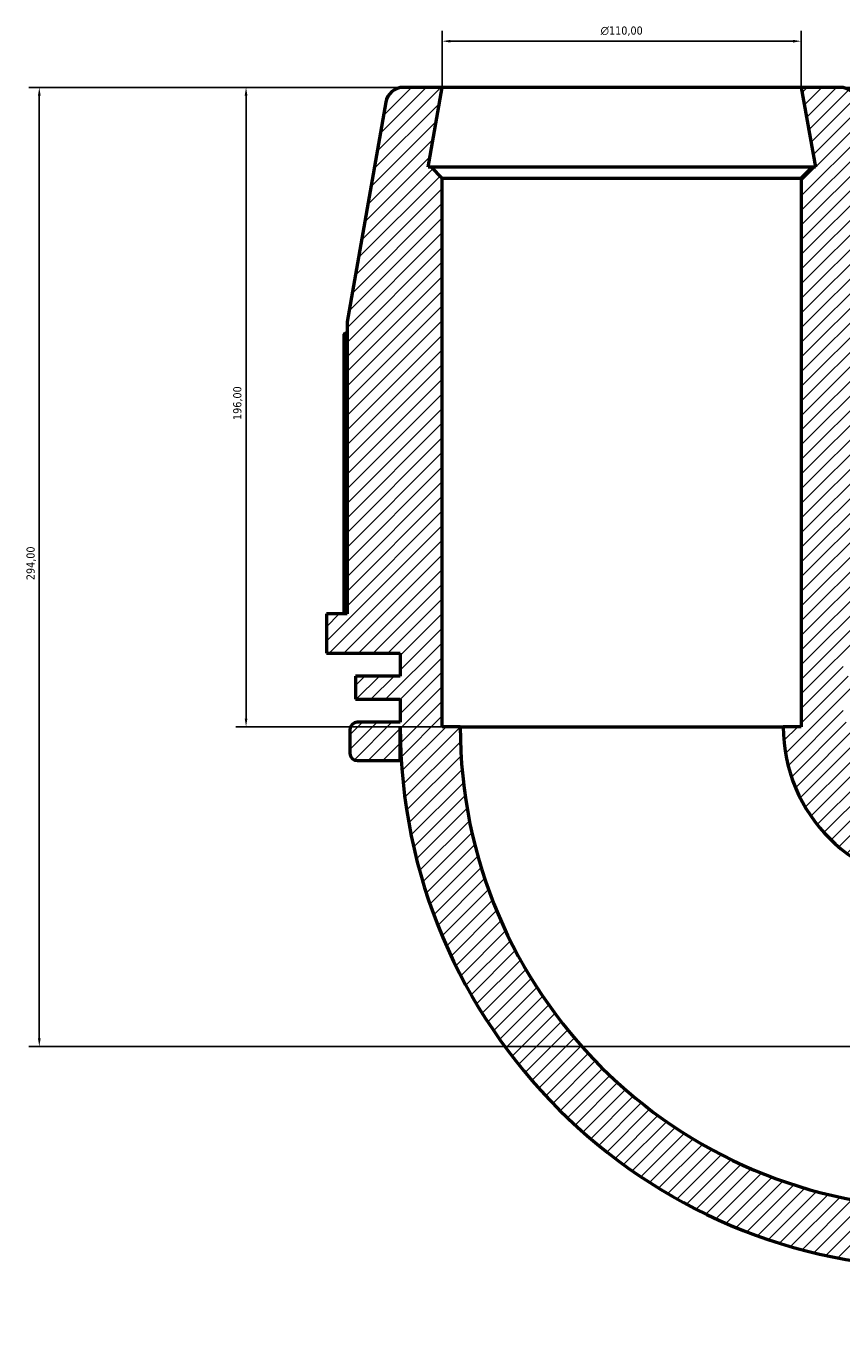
# Model space of a CAD drawing. Header units: millimetres. Extents: x -20 to 1216, y -71 to 1394.
# Tile 8 of 10: x 211 to 461, y 991 to 1394. Entities that reach past the tile are written whole.
import ezdxf

# ---------------------------------------------------------------- set-up
doc = ezdxf.new("R2010")
doc.units = ezdxf.units.MM
for name, color, linetype, lineweight in [('Dimension (ISO)', 7, 'Continuous', 25), ('Hatch (ISO)', 7, 'Continuous', 18), ('Visible (ISO)', 7, 'Continuous', 50)]:
    doc.layers.add(name, color=color, linetype=linetype, lineweight=lineweight)
doc.styles.add('Note Text (ISO)', font='tahoma.ttf')
doc.dimstyles.new('Default (ISO)', dxfattribs={"dimtxt": 2.5, "dimasz": 2.5, "dimexe": 3.175, "dimexo": 0, "dimgap": 0.762, "dimtad": 1, "dimrnd": 1e-08, "dimzin": 0, "dimtxsty": 'Note Text (ISO)', "dimcen": 0.09, "dimdle": 10, "dimclrd": 256, "dimclre": 256, "dimclrt": 232, "dimazin": 0, "dimtfac": 1.40208, "dimtmove": 0, "dimatfit": 3, "dimfxl": 1, "dimtolj": 1, "dimtzin": 0, "dimlwd": -1, "dimlwe": -1, "dimarcsym": 0})

# ---------------------------------------------------------------- blocks, each defined once
blk = doc.blocks.new('*D8')
at = {"layer": 'Defpoints', "color": 0, "transparency": 16777216}
for p in [(448.53, 1389.51), (338.53, 1375.36), (448.53, 1375.36)]:
    blk.add_point(p, dxfattribs=at)
at = {"layer": 'Dimension (ISO)', "transparency": 16777216}
for p, q in [((338.53, 1375.36), (338.53, 1392.68)), ((448.53, 1375.36), (448.53, 1392.68)), ((341.03, 1389.51), (446.03, 1389.51))]:
    blk.add_line(p, q, dxfattribs=at)
for points in [[(341.03, 1389.92), (341.03, 1389.09), (338.53, 1389.51)], [(446.03, 1389.92), (446.03, 1389.09), (448.53, 1389.51)]]:
    blk.add_solid(points, dxfattribs=at)
at = {"layer": 'Dimension (ISO)', "color": 232, "true_color": 0xca0064, "transparency": 16777216, "insert": (387.04, 1394.03), "char_height": 2.5, "attachment_point": 1, "style": 'Note Text (ISO)'}
blk.add_mtext('\\A1;\\fAIGDT|b0|i0;\\H2.5000;\\ln\\fTahoma|b0|i0;\\H2.5000;110,00', dxfattribs=at)
blk = doc.blocks.new('*D9')
at = {"layer": 'Defpoints', "color": 0, "transparency": 16777216}
for p in [(448.53, 1375.36), (687.53, 1081.36), (750.38, 1081.36)]:
    blk.add_point(p, dxfattribs=at)
at = {"layer": 'Dimension (ISO)', "transparency": 16777216}
for p, q in [((448.53, 1375.36), (753.56, 1375.36)), ((750.38, 1372.86), (750.38, 1083.86)), ((687.53, 1081.36), (753.56, 1081.36))]:
    blk.add_line(p, q, dxfattribs=at)
for points in [[(749.96, 1372.86), (750.8, 1372.86), (750.38, 1375.36)], [(749.96, 1083.86), (750.8, 1083.86), (750.38, 1081.36)]]:
    blk.add_solid(points, dxfattribs=at)
at = {"layer": 'Dimension (ISO)', "color": 232, "true_color": 0xca0064, "transparency": 16777216, "insert": (746.45, 1224.3), "char_height": 2.5, "attachment_point": 1, "rotation": 90, "style": 'Note Text (ISO)'}
blk.add_mtext('\\A1;294,00', dxfattribs=at)
blk = doc.blocks.new('*D11')
at = {"layer": 'Defpoints', "color": 0, "transparency": 16777216}
for p in [(338.53, 1375.36), (278.43, 1179.36), (344.03, 1179.36)]:
    blk.add_point(p, dxfattribs=at)
at = {"layer": 'Dimension (ISO)', "transparency": 16777216}
for p, q in [((338.53, 1375.36), (275.25, 1375.36)), ((278.43, 1372.86), (278.43, 1181.86)), ((344.03, 1179.36), (275.25, 1179.36))]:
    blk.add_line(p, q, dxfattribs=at)
for points in [[(278.01, 1372.86), (278.84, 1372.86), (278.43, 1375.36)], [(278.01, 1181.86), (278.84, 1181.86), (278.43, 1179.36)]]:
    blk.add_solid(points, dxfattribs=at)
at = {"layer": 'Dimension (ISO)', "color": 232, "true_color": 0xca0064, "transparency": 16777216, "insert": (274.49, 1273.4), "char_height": 2.5, "attachment_point": 1, "rotation": 90, "style": 'Note Text (ISO)'}
blk.add_mtext('\\A1;196,00', dxfattribs=at)
blk = doc.blocks.new('*D12')
at = {"layer": 'Defpoints', "color": 0, "transparency": 16777216}
for p in [(338.53, 1375.36), (215.08, 1081.36), (687.53, 1081.36)]:
    blk.add_point(p, dxfattribs=at)
at = {"layer": 'Dimension (ISO)', "transparency": 16777216}
for p, q in [((338.53, 1375.36), (211.91, 1375.36)), ((215.08, 1372.86), (215.08, 1083.86)), ((687.53, 1081.36), (211.91, 1081.36))]:
    blk.add_line(p, q, dxfattribs=at)
for points in [[(214.67, 1372.86), (215.5, 1372.86), (215.08, 1375.36)], [(214.67, 1083.86), (215.5, 1083.86), (215.08, 1081.36)]]:
    blk.add_solid(points, dxfattribs=at)
at = {"layer": 'Dimension (ISO)', "color": 232, "true_color": 0xca0064, "transparency": 16777216, "insert": (211.15, 1224.3), "char_height": 2.5, "attachment_point": 1, "rotation": 90, "style": 'Note Text (ISO)'}
blk.add_mtext('\\A1;294,00', dxfattribs=at)

msp = doc.modelspace()

# ---------------------------------------------------------------- hatches: boundary and pattern name
at = {"layer": 'Hatch (ISO)'}
h = msp.add_hatch(dxfattribs=at)
h.set_pattern_fill('ANSI31', color=256, scale=25.4, style=0)
h.set_pattern_definition([(45, (0, 0), (-2.245064, 2.245064), [])])
edge = h.paths.add_edge_path()
edge.add_ellipse((474.591, 1178.527), major_axis=(2.2, 0), ratio=1, start_angle=0, end_angle=90)
edge.add_line((474.591, 1180.727), (461.406, 1180.727))
edge.add_line((461.406, 1180.727), (461.406, 1187.783))
edge.add_line((461.406, 1187.783), (475.126, 1187.783))
edge.add_line((475.126, 1187.783), (475.126, 1194.839))
edge.add_line((475.126, 1194.839), (461.406, 1194.839))
edge.add_line((461.406, 1194.839), (461.406, 1201.895))
edge.add_line((461.406, 1201.895), (484.031, 1201.895))
edge.add_line((484.031, 1201.895), (484.031, 1213.962))
edge.add_line((484.031, 1213.962), (477.696, 1213.962))
edge.add_line((477.696, 1213.962), (477.696, 1303.529))
edge.add_line((477.696, 1303.529), (465.833, 1370.81))
edge.add_ellipse((460.416, 1369.855), major_axis=(5.416, 0.955), ratio=1, start_angle=0, end_angle=80)
edge.add_line((460.416, 1375.355), (448.531, 1375.355))
edge.add_line((448.531, 1375.355), (452.851, 1350.855))
edge.add_line((452.851, 1350.855), (451.831, 1350.855))
edge.add_line((451.831, 1350.855), (448.531, 1347.555))
edge.add_line((448.531, 1347.555), (448.531, 1179.355))
edge.add_line((448.531, 1179.355), (443.031, 1179.355))
edge.add_ellipse((491.531, 1179.355), major_axis=(-48.5, 0), ratio=1, start_angle=0, end_angle=90)
edge.add_line((491.531, 1130.855), (491.531, 1136.355))
edge.add_line((491.531, 1136.355), (659.731, 1136.355))
edge.add_line((659.731, 1136.355), (663.031, 1139.655))
edge.add_line((663.031, 1139.655), (663.031, 1140.675))
edge.add_line((663.031, 1140.675), (687.531, 1136.355))
edge.add_line((687.531, 1136.355), (687.531, 1148.24))
edge.add_ellipse((682.031, 1148.24), major_axis=(5.5, 0), ratio=1, start_angle=0, end_angle=80)
edge.add_line((682.986, 1153.657), (615.704, 1165.52))
edge.add_line((615.704, 1165.52), (526.138, 1165.52))
edge.add_line((526.138, 1165.52), (526.138, 1171.855))
edge.add_line((526.138, 1171.855), (514.071, 1171.855))
edge.add_line((514.071, 1171.855), (514.071, 1149.23))
edge.add_line((514.071, 1149.23), (507.015, 1149.23))
edge.add_line((507.015, 1149.23), (507.015, 1162.95))
edge.add_line((507.015, 1162.95), (499.959, 1162.95))
edge.add_line((499.959, 1162.95), (499.959, 1149.23))
edge.add_line((499.959, 1149.23), (492.903, 1149.23))
edge.add_line((492.903, 1149.23), (492.903, 1162.415))
edge.add_ellipse((490.703, 1162.415), major_axis=(2.2, 0), ratio=1, start_angle=0, end_angle=90)
edge.add_line((490.703, 1164.615), (483.343, 1164.615))
edge.add_ellipse((483.343, 1162.415), major_axis=(0, 2.2), ratio=1, start_angle=0, end_angle=90)
edge.add_line((481.143, 1162.415), (481.143, 1151.078))
edge.add_ellipse((491.531, 1179.355), major_axis=(-10.388, -28.277), ratio=1, start_angle=310.34282, end_angle=360, ccw=False)
edge.add_line((463.254, 1168.967), (474.591, 1168.967))
edge.add_ellipse((474.591, 1171.167), major_axis=(0, -2.2), ratio=1, start_angle=0, end_angle=90)
edge.add_line((476.791, 1171.167), (476.791, 1178.527))
edge = h.paths.add_edge_path()
edge.add_ellipse((312.471, 1178.527), major_axis=(0, 2.2), ratio=1, start_angle=0, end_angle=90)
edge.add_line((310.271, 1178.527), (310.271, 1171.167))
edge.add_ellipse((312.471, 1171.167), major_axis=(-2.2, 0), ratio=1, start_angle=0, end_angle=90)
edge.add_line((312.471, 1168.967), (325.656, 1168.967))
edge.add_line((325.656, 1168.967), (325.656, 1179.355))
edge.add_ellipse((491.531, 1179.355), major_axis=(-165.875, 0), ratio=1, start_angle=0, end_angle=90)
edge.add_line((491.531, 1013.48), (481.143, 1013.48))
edge.add_line((481.143, 1013.48), (481.143, 1000.295))
edge.add_ellipse((483.343, 1000.295), major_axis=(-2.2, 0), ratio=1, start_angle=0, end_angle=90)
edge.add_line((483.343, 998.095), (490.703, 998.095))
edge.add_ellipse((490.703, 1000.295), major_axis=(0, -2.2), ratio=1, start_angle=0, end_angle=90)
edge.add_line((492.903, 1000.295), (492.903, 1013.48))
edge.add_line((492.903, 1013.48), (499.959, 1013.48))
edge.add_line((499.959, 1013.48), (499.959, 999.76))
edge.add_line((499.959, 999.76), (507.015, 999.76))
edge.add_line((507.015, 999.76), (507.015, 1013.48))
edge.add_line((507.015, 1013.48), (514.071, 1013.48))
edge.add_line((514.071, 1013.48), (514.071, 990.855))
edge.add_line((514.071, 990.855), (526.138, 990.855))
edge.add_line((526.138, 990.855), (526.138, 997.19))
edge.add_line((526.138, 997.19), (615.704, 997.19))
edge.add_line((615.704, 997.19), (682.986, 1009.054))
edge.add_ellipse((682.031, 1014.47), major_axis=(0.955, -5.416), ratio=1, start_angle=0, end_angle=80)
edge.add_line((687.531, 1014.47), (687.531, 1026.355))
edge.add_line((687.531, 1026.355), (663.031, 1022.035))
edge.add_line((663.031, 1022.035), (663.031, 1023.055))
edge.add_line((663.031, 1023.055), (659.731, 1026.355))
edge.add_line((659.731, 1026.355), (491.531, 1026.355))
edge.add_line((491.531, 1026.355), (491.531, 1031.855))
edge.add_ellipse((491.531, 1179.355), major_axis=(0, -147.5), ratio=1, start_angle=270, end_angle=360, ccw=False)
edge.add_line((344.031, 1179.355), (338.531, 1179.355))
edge.add_line((338.531, 1179.355), (338.531, 1347.555))
edge.add_line((338.531, 1347.555), (335.231, 1350.855))
edge.add_line((335.231, 1350.855), (334.211, 1350.855))
edge.add_line((334.211, 1350.855), (338.531, 1375.355))
edge.add_line((338.531, 1375.355), (326.646, 1375.355))
edge.add_ellipse((326.646, 1369.855), major_axis=(0, 5.5), ratio=1, start_angle=0, end_angle=80)
edge.add_line((321.23, 1370.81), (309.366, 1303.529))
edge.add_line((309.366, 1303.529), (309.366, 1213.962))
edge.add_line((309.366, 1213.962), (303.031, 1213.962))
edge.add_line((303.031, 1213.962), (303.031, 1201.895))
edge.add_line((303.031, 1201.895), (325.656, 1201.895))
edge.add_line((325.656, 1201.895), (325.656, 1194.839))
edge.add_line((325.656, 1194.839), (311.936, 1194.839))
edge.add_line((311.936, 1194.839), (311.936, 1187.783))
edge.add_line((311.936, 1187.783), (325.656, 1187.783))
edge.add_line((325.656, 1187.783), (325.656, 1180.727))
edge.add_line((325.656, 1180.727), (312.471, 1180.727))

# ---------------------------------------------------------------- linework, layer by layer
at = {"layer": 'Visible (ISO)'}
for p, q in [((338.531, 1375.355), (326.646, 1375.355)), ((334.211, 1350.855), (338.531, 1375.355)), ((448.531, 1375.355), (338.531, 1375.355)), ((460.416, 1375.355), (448.531, 1375.355)), ((448.531, 1375.355), (452.851, 1350.855)), ((321.23, 1370.81), (309.366, 1303.529)), ((335.231, 1350.855), (334.211, 1350.855)), ((338.531, 1347.555), (335.231, 1350.855)), ((451.831, 1350.855), (335.231, 1350.855)), ((451.831, 1350.855), (448.531, 1347.555)), ((452.851, 1350.855), (451.831, 1350.855)), ((338.531, 1179.355), (338.531, 1347.555)), ((338.531, 1347.555), (448.531, 1347.555)), ((448.531, 1347.555), (448.531, 1179.355)), ((309.366, 1303.529), (309.366, 1213.962)), ((308.377, 1299.657), (308.377, 1213.962)), ((309.366, 1213.962), (303.031, 1213.962)), ((303.031, 1213.962), (303.031, 1201.895)), ((303.031, 1201.895), (325.656, 1201.895)), ((325.656, 1201.895), (325.656, 1194.839)), ((325.656, 1194.839), (311.936, 1194.839)), ((311.936, 1194.839), (311.936, 1187.783)), ((311.936, 1187.783), (325.656, 1187.783)), ((325.656, 1187.783), (325.656, 1180.727)), ((310.271, 1178.527), (310.271, 1171.167)), ((325.656, 1180.727), (312.471, 1180.727)), ((325.656, 1168.967), (325.656, 1179.355)), ((344.031, 1179.355), (338.531, 1179.355)), ((344.031, 1179.355), (443.031, 1179.355)), ((448.531, 1179.355), (443.031, 1179.355)), ((312.471, 1168.967), (325.656, 1168.967)), ((325.982, 1168.967), (325.656, 1168.967))]:
    msp.add_line(p, q, dxfattribs=at)
for centre, radius, start, end in [((326.646, 1369.855), 5.5, 90, 170), ((460.416, 1369.855), 5.5, 10, 90), ((312.471, 1178.527), 2.2, 90, 180), ((491.531, 1179.355), 165.875, 180, 270), ((491.531, 1179.355), 147.5, 180, 270), ((491.531, 1179.355), 48.5, 180, 270), ((312.471, 1171.167), 2.2, 180, 270)]:
    msp.add_arc(centre, radius, start, end, dxfattribs=at)
msp.add_rational_spline([(309.366, 1300.231), (308.876, 1299.949), (308.377, 1299.657)], [1.00044916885, 1.00029866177, 1], degree=2, dxfattribs=at)

# ---------------------------------------------------------------- dimensions: what is measured, and where the dimension line sits
at = {"layer": 'Dimension (ISO)'}
dim = msp.add_linear_dim(base=(448.531, 1389.507), p1=(338.531, 1375.355), p2=(448.531, 1375.355), angle=180, text='\\fAIGDT|b0|i0;\\H2.5000;\\ln\\fTahoma|b0|i0;\\H2.5000;<>', dimstyle='Default (ISO)', override={"dimdec": 2, "dimtp": 0, "dimtm": 0, "dimtdec": 2, "dimtofl": 0, "dimatfit": 1}, dxfattribs=at)
dim.commit()
dim.dimension.update_dxf_attribs({"geometry": '*D8', "text_midpoint": (393.531, 1389.507), "dimtype": 160})
for base, p1, p2, angle, picture, middle in [((215.084, 1081.355), (338.531, 1375.355), (687.531, 1081.355), 90, '*D12', (215.084, 1229.355)), ((278.428, 1179.355), (338.531, 1375.355), (344.031, 1179.355), 270, '*D11', (278.428, 1278.355)), ((750.381, 1081.355), (448.531, 1375.355), (687.531, 1081.355), 270, '*D9', (750.381, 1229.355))]:
    dim = msp.add_linear_dim(base=base, p1=p1, p2=p2, angle=angle, dimstyle='Default (ISO)', override={"dimdec": 2, "dimtp": 0, "dimtm": 0, "dimtdec": 2, "dimtofl": 0, "dimatfit": 1}, dxfattribs=at)
    dim.commit()
    dim.dimension.update_dxf_attribs({"geometry": picture, "text_midpoint": middle, "dimtype": 160})

doc.saveas('drawing.dxf')
